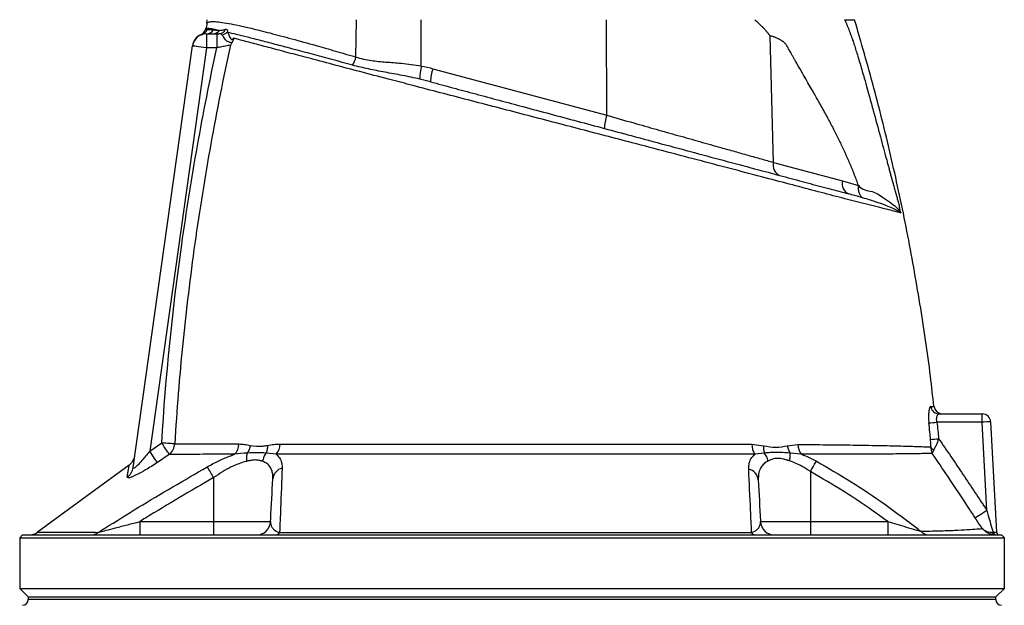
# Model space of a CAD drawing. Header units: millimetres. Extents: x 3097 to 6857, y 401 to 9519.
# Tile 4 of 5: x 4102 to 5852, y 7174 to 8214. Entities that reach past the tile are written whole.
import ezdxf

# ---------------------------------------------------------------- set-up
doc = ezdxf.new("R2010")
doc.units = ezdxf.units.MM
doc.header["$LTSCALE"] = 5

msp = doc.modelspace()

# ---------------------------------------------------------------- linework, layer by layer
at = {"color": 7, "linetype": 'Continuous', "lineweight": 25}
for p, q in [((4434.8, 8207.2), (4435.1, 8213.6)), ((4699.7, 8147.3), (4700.9, 8213.6)), ((4815.9, 8131.2), (4815.7, 8213.6)), ((5145.5, 8043.8), (5145, 8213.6)), ((4432.7, 8198.3), (4432.4, 8197.6)), ((4423.9, 8186.8), (4423.9, 8186.8)), ((4433.8, 8188.6), (4452.3, 8188.6)), ((4433.8, 8188.6), (4433.8, 8163.6)), ((4452.3, 8188.6), (4452.3, 8163.6)), ((4452.3, 8188.6), (4455.8, 8188.6)), ((5441.6, 7960.3), (5436, 8184.5)), ((4303.8, 7418.4), (4409, 8167.1)), ((4433.8, 8163.6), (4333.2, 7447.6)), ((4452.3, 8163.6), (4433.8, 8163.6)), ((4836.5, 8126.6), (5145.5, 8043.8)), ((5441.6, 7960.3), (5564.2, 7927.5)), ((5564.2, 7927.5), (5592.7, 7919.2)), ((5736, 7513.6), (5812.8, 7513.6)), ((5812.8, 7498.9), (5812.8, 7513.6)), ((5812.8, 7498.9), (5732.4, 7498.9)), ((5821, 7342.2), (5812.8, 7498.9)), ((5827.8, 7499.4), (5838.1, 7303.3)), ((4333.2, 7447.6), (4354.5, 7461.9)), ((5403.3, 7459.7), (5424.3, 7457)), ((5466.2, 7456.9), (5485.1, 7459.3)), ((4368, 7441.6), (4346.8, 7427.3)), ((4558.1, 7442), (4539.9, 7444)), ((5425.5, 7444), (5409, 7442.1)), ((5491.2, 7442), (5471.4, 7444.1)), ((4296.7, 7422.5), (4296.7, 7422.5)), ((5507.4, 7411.1), (5507.4, 7322.3)), ((4446.7, 7400.4), (4446.7, 7322.3)), ((4315.3, 7322.3), (4315.3, 7298.6)), ((4315.3, 7322.3), (4446.7, 7322.3)), ((4446.7, 7322.3), (4548, 7322.3)), ((4446.7, 7322.3), (4446.7, 7298.6)), ((5418.6, 7322.3), (5507.4, 7322.3)), ((5507.4, 7322.3), (5507.4, 7298.6)), ((5507.4, 7322.3), (5644.8, 7322.3)), ((5644.8, 7322.3), (5644.8, 7298.6)), ((4107.1, 7298.6), (4102.1, 7293.6)), ((4107.1, 7298.6), (4977.1, 7298.6)), ((4977.1, 7298.6), (5847.1, 7298.6)), ((5832, 7303.4), (5833.2, 7303.4)), ((5852.1, 7293.6), (5847.1, 7298.6)), ((4102.1, 7293.6), (4102.1, 7203.6)), ((4102.1, 7293.6), (4977.1, 7293.6)), ((4977.1, 7293.6), (5852.1, 7293.6)), ((5852.1, 7203.6), (5852.1, 7293.6)), ((4102.1, 7203.6), (4117.1, 7188.6)), ((4102.1, 7203.6), (4977.1, 7203.6)), ((4977.1, 7203.6), (5852.1, 7203.6)), ((5837.1, 7188.6), (5852.1, 7203.6)), ((4117.1, 7188.6), (4117.1, 7183.7)), ((4117.1, 7188.6), (4977.1, 7188.6)), ((4977.1, 7188.6), (5837.1, 7188.6)), ((5837.1, 7183.7), (5837.1, 7188.6))]:
    msp.add_line(p, q, dxfattribs=at)
at = {"color": 8, "linetype": 'Continuous', "lineweight": 25}
msp.add_line((5837.1, 7183.7), (4117.1, 7183.7), dxfattribs=at)
at = {"color": 7, "linetype": 'Continuous', "lineweight": 25, "flags": 128}
for points in [[(4433.8, 8163.6), (4429, 8164.3), (4424.3, 8164.9), (4420, 8165.5), (4416.3, 8166.1), (4413.2, 8166.5), (4410.9, 8166.8), (4409.5, 8167), (4409, 8167.1)], [(4377.6, 7460.5), (4376, 7460.6), (4373.9, 7460.7), (4371.3, 7460.9), (4368.4, 7461), (4365.2, 7461.2), (4361.8, 7461.5), (4358.2, 7461.7), (4354.5, 7461.9)], [(4368, 7441.6), (4367.3, 7442.7), (4366.3, 7444.3), (4364.9, 7446.4), (4363.2, 7448.9), (4361.2, 7451.8), (4359.1, 7455), (4356.8, 7458.4), (4354.5, 7461.9)], [(4346.8, 7427.3), (4346.1, 7428.4), (4345, 7429.9), (4343.6, 7432), (4341.9, 7434.6), (4340, 7437.5), (4337.8, 7440.7), (4335.5, 7444.1), (4333.2, 7447.6)], [(4296.6, 7422.7), (4228.2, 7372.6), (4133.9, 7303.6)], [(5507.4, 7411.1), (5509, 7414), (5510.6, 7416.8), (5512.1, 7419.4), (5513.5, 7421.9), (5514.8, 7424.2), (5516, 7426.2), (5517.1, 7428), (5518, 7429.4)], [(5821, 7342.2), (5817.3, 7339.7), (5813.7, 7337.4), (5810.3, 7335.2), (5807.3, 7333.3), (5804.7, 7331.6), (5802.6, 7330.3), (5801.2, 7329.4), (5800.3, 7329)], [(5834.6, 7298.7), (5834.1, 7298.8), (5833.6, 7299.1), (5833.1, 7299.5), (5832.7, 7300.1), (5832.4, 7300.8), (5832.2, 7301.6), (5832, 7302.5), (5832, 7303.4)]]:
    msp.add_lwpolyline(points, dxfattribs=at)
at = {"color": 7, "linetype": 'Continuous', "lineweight": 25}
for centre, radius, start, end in [((4417.6, 8200.4), 15, 294.8555, 342.0901), ((4421.8, 8201.5), 14.8, 287.6063, 338.2447), ((4446.1, 8191.2), 15, 155.1474, 162.0473), ((4433.7, 8203), 14.5, 270.3282, 329.6145), ((4445.7, 8202.5), 13.9, 270.4916, 324.693), ((4455.5, 8202.4), 13.8, 270.9991, 335.122), ((4459.8, 8202.8), 16, 276.746, 314.2145), ((4433.8, 8163.6), 25, 90, 172), ((4433.8, 8163.6), 25, 107.9451, 171.9858), ((4433.8, 8163.9), 25, 113.3041, 172.0034), ((4656.3, 8156.5), 44.3, 327.7179, 347.9634), ((4924.2, 8107.3), 110.9, 167.5389, 179.6246), ((4910.6, 8100.9), 78.5, 160.8776, 178.2222), ((5219.6, 8018.1), 78.5, 160.8779, 178.2219), ((5461.2, 7955.4), 20.2, 165.9282, 245.2321), ((5583.8, 7922.5), 20.2, 165.9275, 245.2334), ((5736.1, 7528.4), 14.8, 185.9136, 269.5744), ((5742.3, 7528.6), 15, 186.5362, 269.253), ((5812.8, 7498.6), 15, 3, 90), ((5692.7, 7857.2), 360.6, 274.0241, 276.3196), ((5827.8, 7283.9), 215.5, 90.008, 93.9938), ((4352.1, 7461.6), 25.5, 308.6583, 357.5884), ((4464.2, 7461.2), 27.6, 315.6789, 358.0216), ((4534.9, 7460.9), 29.9, 320.8283, 358.5095), ((5435.4, 7460.4), 32.2, 181.2362, 214.7559), ((5515.1, 7460.2), 30.1, 181.8096, 217.2809), ((5698, 7828.6), 361.1, 273.6395, 275.9314), ((4282, 7442.9), 25, 305.8355, 351.6155), ((5731.7, 7460.2), 11.7, 207.5199, 243.7477), ((4279.9, 7421.8), 24.2, 303.4162, 351.8583), ((4056.5, 7182.1), 447.1, 29.2159, 32.0638), ((4573.8, 7395.9), 22, 103.9445, 174.6126), ((5393.1, 7394.2), 21.8, 5.7628, 77.5662), ((4523, 7323.6), 25, 270, 357), ((5443.6, 7323.6), 25, 183, 270), ((4118.9, 7323.6), 25, 270, 306.8704), ((4228.9, 7318.6), 20, 270.437, 309.9206), ((4556.3, 7307.5), 8.94, 275.07, 329.7421), ((5410.8, 7307.8), 9.27, 211.0152, 265.2349), ((5718.4, 7318.5), 19.9, 222.0976, 269.1873), ((5837.5, 7302.8), 4.34, 173.089, 257.3261), ((5843.1, 7303.6), 5, 183, 270), ((4107.1, 7183.7), 10, 271, 0), ((5847.1, 7183.7), 10, 180, 269)]:
    msp.add_arc(centre, radius, start, end, dxfattribs=at)
msp.add_ellipse((5823, 7303.6), major_axis=(15, -0.3), ratio=0.005781, start_param=5.451423, end_param=6.283589, dxfattribs=at)
for points, knots in [([(4434.8, 8207.2), (4435.9, 8208.2), (4437.9, 8210.2), (4446.3, 8210.6), (4458, 8209.6), (4473, 8207.1), (4491.4, 8203.5), (4515.3, 8198), (4546.3, 8190.3), (4585, 8180), (4624.4, 8169), (4662.9, 8158), (4687.4, 8150.9), (4699.7, 8147.3)], [0, 0, 0, 0, 0.090278, 0.180564, 0.262436, 0.344603, 0.426779, 0.508664, 0.618226, 0.728124, 0.837711, 0.918854, 1, 1, 1, 1]), ([(5436, 8184.5), (5435.5, 8185.2), (5434.5, 8186.5), (5433, 8188.5), (5431.4, 8190.5), (5429.8, 8192.4), (5428.2, 8194.3), (5426.5, 8196.2), (5424.7, 8198.1), (5423, 8199.9), (5420.8, 8202), (5417.8, 8204.8), (5413.6, 8208.8), (5410.3, 8211.9), (5408.4, 8213.6)], [0, 0, 0, 0, 0.061077, 0.12251, 0.184317, 0.246519, 0.309134, 0.372181, 0.435678, 0.499644, 0.56001, 0.663535, 0.810207, 1, 1, 1, 1]), ([(5568.3, 8213.6), (5568.6, 8213), (5569.1, 8211.7), (5570, 8209.8), (5570.9, 8207.8), (5571.7, 8205.8), (5572.6, 8203.7), (5573.5, 8201.6), (5574.4, 8199.4), (5575.3, 8197.1), (5576.1, 8194.8), (5577, 8192.5), (5577.9, 8190.1), (5578.8, 8187.6), (5579.7, 8185.1), (5580.7, 8182.6), (5581.6, 8180), (5583.1, 8175.4), (5585.5, 8168.4), (5588.5, 8158.9), (5591.8, 8148.3), (5594.9, 8138.2), (5598.2, 8126.9), (5602.2, 8113), (5607, 8096.2), (5611.7, 8079.3), (5615.6, 8065.1), (5622.3, 8040.7), (5631.2, 8007.8), (5639.6, 7976.5), (5644.6, 7958.3), (5646.6, 7950.9), (5648.6, 7943.6), (5650.5, 7936.5), (5652.4, 7929.6), (5653.9, 7924.3), (5655.1, 7920.1), (5656, 7916.9), (5657.1, 7912.7), (5658.5, 7907.8), (5660.1, 7902), (5661.9, 7895.4), (5663.9, 7887.9), (5665.3, 7882.6), (5666, 7879.9)], [0, 0, 0, 0, 0.006505, 0.013097, 0.01978, 0.026557, 0.033431, 0.040405, 0.047482, 0.054664, 0.061955, 0.069357, 0.076872, 0.084502, 0.092251, 0.100119, 0.108109, 0.116224, 0.142061, 0.170607, 0.201889, 0.23593, 0.260358, 0.301454, 0.35921, 0.407807, 0.449606, 0.484611, 0.621537, 0.738683, 0.761365, 0.783575, 0.805315, 0.826589, 0.847401, 0.867756, 0.87521, 0.885269, 0.89793, 0.913186, 0.931031, 0.951456, 0.974449, 1, 1, 1, 1]), ([(5568.3, 8213.6), (5571.1, 8213.6), (5578, 8213.6), (5583.9, 8213.6), (5586.7, 8213.6), (5585.9, 8213.6), (5585.9, 8213.6)], [0, 0, 0, 0, 0.261476, 0.62623, 0.988256, 1, 1, 1, 1]), ([(5726.9, 7526.8), (5724.9, 7544.6), (5718.4, 7605.6), (5702.6, 7709.4), (5679.8, 7838), (5652.4, 7965.7), (5621.5, 8091.1), (5597.6, 8173.2), (5585.9, 8213.6)], [0, 0, 0, 0, 0.076361, 0.262361, 0.448337, 0.634339, 0.820416, 1, 1, 1, 1]), ([(4434.8, 8207.2), (4434.7, 8205.6), (4434.4, 8202.3), (4433.3, 8199.1), (4432.6, 8197.6), (4432.5, 8197.5)], [0, 0, 0, 0, 0.481131, 0.982618, 1, 1, 1, 1]), ([(4457, 8194.4), (4452, 8195.5), (4442.5, 8197.4), (4434.6, 8198.4), (4433.2, 8197.8), (4432.5, 8197.5)], [0, 0, 0, 0, 0.362554, 0.679851, 1, 1, 1, 1]), ([(4435.5, 8196), (4435.6, 8196.1), (4436.8, 8196.1), (4439.8, 8196.3), (4444.1, 8195.9), (4446.2, 8195.7)], [0, 0, 0, 0, 0.022047, 0.510234, 1, 1, 1, 1]), ([(4446.2, 8195.7), (4446.9, 8195.7), (4450, 8195.3), (4453.9, 8194.8), (4457, 8194.4)], [0, 0, 0, 0, 0.2181, 1, 1, 1, 1]), ([(4457, 8194.4), (4458.6, 8194.7), (4462.1, 8195.3), (4465.9, 8196.1), (4468, 8196.6)], [0, 0, 0, 0, 0.442035, 1, 1, 1, 1]), ([(4468, 8196.6), (4468.8, 8196.6), (4470.3, 8196.6), (4471.4, 8194.4), (4471.1, 8192.3), (4470.9, 8191.3)], [0, 0, 0, 0, 0.350858, 0.71035, 1, 1, 1, 1]), ([(4470.9, 8191.3), (4471.5, 8190.7), (4473, 8188.9), (4474.4, 8184.4), (4476.6, 8180.3), (4478, 8178.9), (4478.8, 8178.5), (4479.5, 8178.5), (4480.4, 8178.9), (4481.2, 8179.9), (4481.9, 8180.7), (4482.1, 8180.9)], [0, 0, 0, 0, 0.186729, 0.521087, 0.694933, 0.756773, 0.801446, 0.84621, 0.891297, 0.96191, 1, 1, 1, 1]), ([(4693.8, 8132.8), (4681.5, 8136.2), (4656.6, 8143), (4621.9, 8152.4), (4589.3, 8161.1), (4559, 8169.1), (4531.3, 8176.3), (4507.3, 8182.5), (4487, 8187.5), (4476.3, 8190), (4470.9, 8191.3)], [0, 0, 0, 0, 0.126402, 0.253585, 0.380306, 0.507024, 0.637271, 0.767516, 0.883416, 1, 1, 1, 1]), ([(4461.6, 8186.9), (4460.5, 8187.5), (4458.8, 8188.5), (4456.6, 8188.6), (4455.8, 8188.6)], [0, 0, 0, 0, 0.623883, 1, 1, 1, 1]), ([(4479.5, 8173.1), (4479.4, 8173), (4478.8, 8172.8), (4477.7, 8172.8), (4475.7, 8173.1), (4472.4, 8174.3), (4466.8, 8178), (4464.1, 8184), (4462.2, 8186.2), (4461.6, 8186.9)], [0, 0, 0, 0, 0.032403, 0.128506, 0.218862, 0.330029, 0.564226, 0.861688, 1, 1, 1, 1]), ([(4479.5, 8173.1), (4478.5, 8171.6), (4477.6, 8170), (4476.6, 8168.4), (4476.6, 8168.4)], [0, 0, 0, 0, 0.989597, 1, 1, 1, 1]), ([(4482.1, 8180.9), (4482.1, 8180.9), (4481.9, 8179.8), (4481.5, 8177.8), (4480.6, 8175), (4479.9, 8173.7), (4479.5, 8173.1)], [0, 0, 0, 0, 0.00813, 0.403328, 0.701007, 1, 1, 1, 1]), ([(5668.4, 7870.6), (5666.5, 7871), (5662.8, 7871.9), (5653.1, 7874.4), (5639.7, 7877.7), (5622.1, 7882.1), (5597.3, 7888.3), (5564, 7896.9), (5521.6, 7908), (5475.8, 7920.1), (5426, 7933.2), (5372.2, 7947.3), (5314.1, 7962.6), (5253.6, 7978.5), (5196.2, 7993.5), (5142.7, 8007.5), (5093.4, 8020.4), (5043.4, 8033.4), (4993, 8046.6), (4942.7, 8059.7), (4892.6, 8072.8), (4843.3, 8085.6), (4798.1, 8097.4), (4752.3, 8109.4), (4706.2, 8121.5), (4658.2, 8134.2), (4615.7, 8145.4), (4578.9, 8155.1), (4547.2, 8163.5), (4518.8, 8171.1), (4497.4, 8176.8), (4486.2, 8179.8), (4482.1, 8180.9)], [0, 0, 0, 0, 0.019713, 0.039426, 0.06504, 0.088903, 0.112771, 0.153073, 0.19351, 0.23401, 0.274399, 0.318586, 0.362901, 0.407199, 0.451363, 0.4844, 0.517552, 0.550695, 0.583721, 0.616826, 0.650054, 0.683285, 0.716393, 0.743279, 0.780619, 0.81805, 0.855382, 0.886879, 0.918501, 0.950118, 0.981608, 1, 1, 1, 1]), ([(5592.7, 7919.2), (5592.2, 7920.7), (5591.1, 7923.8), (5589.4, 7928.5), (5587.6, 7933.1), (5585.8, 7937.8), (5584, 7942.6), (5582.1, 7947.3), (5580.1, 7952.1), (5578.1, 7956.8), (5576.1, 7961.7), (5574, 7966.5), (5571.8, 7971.4), (5569.6, 7976.3), (5567.4, 7981.2), (5563, 7990.6), (5556.1, 8004.9), (5546.3, 8024.2), (5535.4, 8044.6), (5526.4, 8060.9), (5519.3, 8073.4), (5514.2, 8082.4), (5508.1, 8093.1), (5501, 8105.4), (5492.8, 8119.4), (5486.4, 8130.5), (5481.9, 8138.2), (5479.7, 8142.2), (5477.2, 8146.7), (5474.7, 8151.1), (5472.5, 8155.3), (5470.5, 8158.7), (5468.8, 8161.8), (5467.2, 8164.4), (5465.9, 8166.7), (5464.8, 8168.5), (5463.8, 8169.9), (5463, 8170.9), (5462.1, 8171.9), (5461.1, 8172.8), (5460, 8173.8), (5458.7, 8174.7), (5457.3, 8175.7), (5455.7, 8176.7), (5454, 8177.7), (5452.1, 8178.8), (5450, 8179.9), (5447.8, 8181), (5445.3, 8182), (5443, 8182.9), (5440.6, 8183.6), (5438.3, 8184.2), (5436.8, 8184.4), (5436, 8184.5)], [0, 0, 0, 0, 0.014704, 0.029556, 0.044557, 0.05971, 0.075015, 0.090474, 0.106088, 0.121858, 0.137786, 0.153872, 0.170118, 0.186525, 0.203094, 0.219826, 0.282441, 0.349841, 0.422063, 0.499138, 0.525545, 0.558172, 0.597019, 0.642087, 0.693376, 0.750886, 0.763599, 0.778025, 0.794165, 0.81202, 0.825981, 0.838522, 0.849644, 0.859348, 0.867636, 0.874512, 0.879981, 0.883799, 0.888088, 0.892873, 0.89817, 0.903991, 0.910347, 0.917245, 0.92469, 0.932686, 0.941238, 0.951698, 0.961868, 0.971763, 0.981404, 0.990809, 1, 1, 1, 1]), ([(4354.5, 7461.9), (4361.7, 7579.9), (4373.7, 7697.5), (4394.2, 7843.8), (4398.6, 7873), (4407.9, 7931.4), (4412.8, 7960.6), (4428.4, 8047.8), (4439.9, 8105.8), (4452.3, 8163.6)], [0, 0, 0, 0, 0.5, 0.5, 0.625, 0.625, 0.75, 0.75, 1, 1, 1, 1]), ([(4476.6, 8168.4), (4463.9, 8110.2), (4452.2, 8051.7), (4436.4, 7963.7), (4431.4, 7934.3), (4422, 7875.4), (4417.5, 7845.9), (4405.1, 7757.3), (4397.9, 7698.2), (4386, 7579.5), (4381.2, 7520), (4377.6, 7460.5)], [0, 0, 0, 0, 0.25, 0.25, 0.375, 0.375, 0.5, 0.5, 0.75, 0.75, 1, 1, 1, 1]), ([(4476.6, 8168.4), (4475.2, 8168.1), (4472.8, 8167.7), (4466.8, 8166.5), (4460, 8165.1), (4454.6, 8164.1), (4452.3, 8163.6)], [0, 0, 0, 0, 0.259392, 0.456807, 0.764128, 1, 1, 1, 1]), ([(4699.7, 8147.3), (4704.1, 8146), (4712.8, 8143.5), (4730.5, 8140.4), (4752.9, 8138.4), (4776.9, 8136.7), (4798.1, 8134.5), (4810, 8132.3), (4815.9, 8131.2)], [0, 0, 0, 0, 0.1282429, 0.2579861, 0.4796052, 0.7062373, 0.8522949, 1, 1, 1, 1]), ([(4813.3, 8108), (4802.8, 8110.5), (4792.3, 8112.6), (4776.7, 8115.6), (4771.6, 8116.6), (4761.4, 8118.5), (4756.3, 8119.4), (4741.2, 8122.2), (4731.4, 8124.1), (4712.2, 8128.1), (4702.8, 8130.4), (4693.8, 8132.8)], [0, 0, 0, 0, 0.25, 0.25, 0.375, 0.375, 0.5, 0.5, 0.75, 0.75, 1, 1, 1, 1]), ([(4832.2, 8103.3), (4845.4, 8099.7), (4871.9, 8092.7), (4912.8, 8081.7), (4954.4, 8070.5), (4998.6, 8058.7), (5044.9, 8046.3), (5093.4, 8033.3), (5141.6, 8020.4), (5194.3, 8006.3), (5250.2, 7991.3), (5309.4, 7975.4), (5366.9, 7960), (5418.3, 7946.3), (5463.3, 7934.2), (5502.8, 7923.6), (5540.5, 7913.5), (5563.7, 7907.3), (5575.3, 7904.2)], [0, 0, 0, 0, 0.049163, 0.098327, 0.148545, 0.198762, 0.256365, 0.313971, 0.373236, 0.432505, 0.510301, 0.588127, 0.667778, 0.747427, 0.810117, 0.872806, 0.936405, 1, 1, 1, 1]), ([(5145.5, 8043.8), (5161.5, 8039.3), (5191, 8030.9), (5233.2, 8019), (5272.6, 8007.9), (5311.1, 7997.1), (5344.7, 7987.6), (5373.1, 7979.6), (5396.9, 7972.9), (5419.9, 7966.4), (5434.3, 7962.3), (5441.6, 7960.3)], [0, 0, 0, 0, 0.146285, 0.269867, 0.393449, 0.520648, 0.647844, 0.735225, 0.822605, 0.911303, 1, 1, 1, 1]), ([(5592.7, 7919.2), (5592.4, 7916.8), (5592.3, 7914.4), (5592.7, 7909.8), (5593.2, 7907.7), (5594.6, 7903.8), (5595.5, 7902), (5597.8, 7899.2), (5599.1, 7898), (5600.6, 7897.2)], [0, 0, 0, 0, 0.25, 0.25, 0.5, 0.5, 0.75, 0.75, 1, 1, 1, 1]), ([(5592.7, 7919.2), (5592.7, 7919.2), (5599.3, 7910.5), (5618.5, 7911), (5636.7, 7897.4), (5651.7, 7888.1), (5661.5, 7879.3), (5666.3, 7873.7), (5668.1, 7871.1), (5668.2, 7870.8), (5668.3, 7870.7), (5668.4, 7870.6), (5668.4, 7870.6), (5668.4, 7870.6), (5668.4, 7870.6), (5668.4, 7870.6), (5668.4, 7870.6)], [0, 0, 0, 0, 0.000003, 0.231558, 0.462979, 0.64891, 0.834817, 0.98182, 0.991292, 0.996028, 0.998399, 0.99959, 0.999895, 0.999962, 0.999996, 1, 1, 1, 1]), ([(5600.6, 7897.2), (5599.1, 7897.6), (5590.9, 7900), (5582.3, 7902.3), (5575.3, 7904.2)], [0, 0, 0, 0, 0.186592, 1, 1, 1, 1]), ([(5668.4, 7870.6), (5668.4, 7870.6), (5668.4, 7870.6), (5668.4, 7870.6), (5668.4, 7870.6), (5668.3, 7870.6), (5668.3, 7870.7), (5668.1, 7870.8), (5666.5, 7872), (5662.4, 7874.5), (5653.8, 7878.8), (5640.7, 7884.1), (5623.4, 7890.3), (5608.2, 7894.9), (5600.6, 7897.2)], [0, 0, 0, 0, 0.000012, 0.000059, 0.00033, 0.001479, 0.0038, 0.008452, 0.017764, 0.162652, 0.347689, 0.532748, 0.766328, 1, 1, 1, 1]), ([(5721.4, 7526.9), (5720.9, 7526.7), (5719.9, 7526.3), (5718.5, 7522.5), (5717.5, 7515.9), (5717.2, 7507.2), (5717.7, 7500.8), (5718, 7497.6)], [0, 0, 0, 0, 0.157293, 0.368237, 0.576823, 0.78759, 1, 1, 1, 1]), ([(5732.4, 7498.9), (5732.2, 7499.8), (5732, 7500.8), (5731.8, 7502.7), (5731.8, 7503.7), (5731.8, 7505.5), (5731.9, 7506.4), (5732.1, 7508), (5732.3, 7508.8), (5732.9, 7510.8), (5733.4, 7511.8), (5734.3, 7512.9), (5734.6, 7513.2), (5735.3, 7513.5), (5735.7, 7513.6), (5736, 7513.6)], [0, 0, 0, 0, 0.125, 0.125, 0.25, 0.25, 0.375, 0.375, 0.5, 0.5, 0.75, 0.75, 0.875, 0.875, 1, 1, 1, 1]), ([(5720.9, 7468.3), (5720.5, 7472.5), (5719.6, 7482.3), (5718.6, 7492), (5718, 7497.6)], [0, 0, 0, 0, 0.434865, 1, 1, 1, 1]), ([(4377.6, 7460.5), (4383.6, 7460.5), (4395.7, 7460.4), (4417.6, 7460.4), (4442.5, 7460.3), (4467.4, 7460.3), (4484.7, 7460.2), (4491.8, 7460.2)], [0, 0, 0, 0, 0.210018, 0.420042, 0.634609, 0.849179, 1, 1, 1, 1]), ([(4491.8, 7460.2), (4495.1, 7460), (4501.7, 7459.7), (4508.4, 7458.3), (4511.7, 7457.7)], [0, 0, 0, 0, 0.498464, 1, 1, 1, 1]), ([(4511.7, 7457.7), (4511.4, 7455.2), (4510.7, 7452.7), (4508.9, 7448.1), (4507.8, 7445.9), (4506.4, 7444)], [0, 0, 0, 0, 0.5, 0.5, 1, 1, 1, 1]), ([(4511.7, 7457.7), (4519.1, 7456.8), (4529, 7455.6), (4539.6, 7457.2), (4542.4, 7457.6)], [0, 0, 0, 0, 0.735158, 1, 1, 1, 1]), ([(4542.4, 7457.6), (4542.5, 7455.1), (4542.3, 7452.7), (4541.5, 7448.1), (4540.8, 7445.9), (4539.9, 7444)], [0, 0, 0, 0, 0.5, 0.5, 1, 1, 1, 1]), ([(4542.4, 7457.6), (4546.1, 7458.3), (4553.4, 7459.6), (4561, 7459.9), (4564.8, 7460.1)], [0, 0, 0, 0, 0.49913, 1, 1, 1, 1]), ([(4564.8, 7460.1), (4579.3, 7460.1), (4608.5, 7460), (4655.8, 7460), (4705.1, 7460), (4756.4, 7459.9), (4809.4, 7459.9), (4863.6, 7459.9), (4918.6, 7459.9), (4973.7, 7459.9), (5028.5, 7459.9), (5082.6, 7459.9), (5136, 7459.9), (5190.2, 7459.9), (5244.8, 7459.9), (5299.6, 7459.9), (5352.6, 7459.9), (5386.4, 7459.8), (5403.3, 7459.7)], [0, 0, 0, 0, 0.061194, 0.122607, 0.18402, 0.245214, 0.306409, 0.36783, 0.429242, 0.490425, 0.550512, 0.610816, 0.67113, 0.73123, 0.798305, 0.865545, 0.932845, 1, 1, 1, 1]), ([(5424.3, 7457), (5424.1, 7454.7), (5424.1, 7452.3), (5424.5, 7447.9), (5424.9, 7445.9), (5425.5, 7444)], [0, 0, 0, 0, 0.5, 0.5, 1, 1, 1, 1]), ([(5424.3, 7457), (5431.7, 7455.7), (5439.1, 7454.4), (5453.2, 7454.4), (5459.7, 7455.7), (5466.2, 7456.9)], [0, 0, 0, 0, 0.51749, 0.519395, 1, 1, 1, 1]), ([(5466.2, 7456.9), (5466.7, 7454.5), (5467.4, 7452.3), (5469.1, 7447.9), (5470.2, 7445.9), (5471.4, 7444.1)], [0, 0, 0, 0, 0.5, 0.5, 1, 1, 1, 1]), ([(5485.1, 7459.3), (5502.2, 7459.1), (5536.5, 7458.9), (5584.1, 7458.3), (5628.5, 7457.5), (5661.9, 7456.8), (5685.2, 7456.1), (5699.5, 7455.6), (5711.9, 7455.2), (5718.2, 7454.9), (5721.3, 7454.8)], [0, 0, 0, 0, 0.1710134, 0.3420285, 0.5164556, 0.6908856, 0.7672979, 0.843692, 0.921851, 1, 1, 1, 1]), ([(5721.3, 7454.8), (5721.3, 7454.8), (5721.5, 7455.9), (5721.6, 7460.2), (5721.2, 7464.9), (5720.9, 7468.3)], [0, 0, 0, 0, 0.0016143, 0.2832018, 1, 1, 1, 1]), ([(5735.3, 7469.5), (5733.8, 7465.5), (5731.9, 7460.4), (5728.9, 7453.9), (5727.5, 7451.4), (5726.5, 7449.7)], [0, 0, 0, 0, 0.533991, 0.678446, 1, 1, 1, 1]), ([(5735.3, 7469.5), (5749.9, 7448.5), (5764.3, 7427.3), (5792.8, 7384.9), (5807, 7363.6), (5821, 7342.2)], [0, 0, 0, 0, 0.5, 0.5, 1, 1, 1, 1]), ([(4333.2, 7447.6), (4329.3, 7442.6), (4322.8, 7434.2), (4314, 7424.4), (4308.5, 7419.2), (4305.7, 7417.2), (4304.3, 7416.8), (4303.7, 7417.2), (4303.8, 7418.1), (4303.8, 7418.4)], [0, 0, 0, 0, 0.3381138, 0.5709972, 0.7336132, 0.8165736, 0.8770845, 0.9548764, 1, 1, 1, 1]), ([(4484, 7441.9), (4476.7, 7441.9), (4459.4, 7441.8), (4434.5, 7441.8), (4409.3, 7441.7), (4386.8, 7441.7), (4374.3, 7441.6), (4368, 7441.6)], [0, 0, 0, 0, 0.150785, 0.36084, 0.570892, 0.785449, 1, 1, 1, 1]), ([(4435.4, 7419.5), (4441.8, 7423), (4454.7, 7430), (4471.2, 7437.2), (4480.9, 7440.8), (4484, 7441.9)], [0, 0, 0, 0, 0.399791, 0.809415, 1, 1, 1, 1]), ([(4506.4, 7444), (4505.8, 7442), (4505.3, 7439.7), (4504.9, 7434.7), (4505, 7432.1), (4505.3, 7429.4)], [0, 0, 0, 0, 0.5, 0.5, 1, 1, 1, 1]), ([(4539.9, 7444), (4534.7, 7444.2), (4524.2, 7444.7), (4512.4, 7444.2), (4506.4, 7444)], [0, 0, 0, 0, 0.497982, 1, 1, 1, 1]), ([(4539.9, 7444), (4538.3, 7442), (4536.9, 7439.7), (4534.8, 7434.7), (4534.1, 7432.1), (4533.8, 7429.4)], [0, 0, 0, 0, 0.5, 0.5, 1, 1, 1, 1]), ([(5409, 7442.1), (5392, 7442.1), (5357.9, 7442.1), (5304.3, 7442.1), (5248.9, 7442.1), (5193.6, 7442.2), (5138.6, 7442.2), (5084.4, 7442.2), (5029.3, 7442.2), (4973.6, 7442.2), (4917.6, 7442.2), (4861.7, 7442.2), (4806.6, 7442.2), (4752.8, 7442.2), (4700.7, 7442.1), (4650.5, 7442.1), (4602.5, 7442.1), (4572.9, 7442), (4558.1, 7442)], [0, 0, 0, 0, 0.066909, 0.133967, 0.200969, 0.267803, 0.327991, 0.388395, 0.44879, 0.508967, 0.570239, 0.63174, 0.69325, 0.754533, 0.81579, 0.877267, 0.938743, 1, 1, 1, 1]), ([(4558.1, 7442), (4560.8, 7439.1), (4565.5, 7434.3), (4568.3, 7425.6), (4568.4, 7420), (4568.5, 7417.2)], [0, 0, 0, 0, 0.425645, 0.71074, 1, 1, 1, 1]), ([(5397.8, 7415.4), (5397.9, 7419.1), (5398.2, 7426.5), (5402.2, 7435.5), (5407, 7440.1), (5409, 7442.1)], [0, 0, 0, 0, 0.359938, 0.729455, 1, 1, 1, 1]), ([(5471.4, 7444.1), (5465.2, 7444.5), (5452.9, 7445.3), (5437.7, 7444.9), (5429, 7444.3), (5425.5, 7444)], [0, 0, 0, 0, 0.3738774, 0.7521107, 1, 1, 1, 1]), ([(5432, 7429.7), (5431.6, 7432.3), (5430.8, 7434.9), (5428.6, 7439.7), (5427.1, 7442), (5425.5, 7444)], [0, 0, 0, 0, 0.5, 0.5, 1, 1, 1, 1]), ([(5470.5, 7430), (5471, 7432.6), (5471.3, 7435.1), (5471.6, 7439.8), (5471.6, 7442.1), (5471.4, 7444.1)], [0, 0, 0, 0, 0.5, 0.5, 1, 1, 1, 1]), ([(5724.1, 7443.4), (5721.1, 7443.3), (5715.1, 7443.2), (5703.3, 7442.9), (5689.6, 7442.7), (5667.1, 7442.4), (5634.9, 7442.2), (5591.3, 7442.1), (5543.7, 7442), (5508.7, 7442), (5491.2, 7442)], [0, 0, 0, 0, 0.075059, 0.150126, 0.226818, 0.303528, 0.475804, 0.648079, 0.82404, 1, 1, 1, 1]), ([(5491.2, 7442), (5493.8, 7441), (5502.9, 7437.3), (5511.7, 7432.7), (5518, 7429.4)], [0, 0, 0, 0, 0.285476, 1, 1, 1, 1]), ([(5721.3, 7454.8), (5721.5, 7453.1), (5721.7, 7449.6), (5722.9, 7445.9), (5723.9, 7443.8), (5724.1, 7443.4), (5724.1, 7443.4)], [0, 0, 0, 0, 0.41296, 0.865601, 0.994406, 1, 1, 1, 1]), ([(5726.5, 7449.7), (5725.9, 7448.7), (5724.7, 7446.5), (5724.2, 7444.5), (5724.2, 7443.6), (5724.1, 7443.4), (5724.1, 7443.4)], [0, 0, 0, 0, 0.438666, 0.865639, 0.99442, 1, 1, 1, 1]), ([(5800.3, 7329), (5797, 7334.1), (5780.8, 7358.7), (5755.5, 7397), (5733.3, 7429.8), (5724.1, 7443.4)], [0, 0, 0, 0, 0.13318, 0.643831, 1, 1, 1, 1]), ([(4346.8, 7427.3), (4343.3, 7425), (4336.3, 7420.3), (4323.9, 7412.8), (4311.4, 7405.9), (4303.5, 7402.4), (4298, 7400.4), (4294.1, 7399.6), (4293, 7400.7), (4293.2, 7401.6), (4293.2, 7401.6)], [0, 0, 0, 0, 0.144788, 0.289422, 0.505799, 0.67724, 0.690524, 0.849379, 0.996362, 1, 1, 1, 1]), ([(4505.3, 7429.4), (4504.9, 7429.3), (4500.4, 7428.3), (4491.4, 7425.4), (4477.3, 7419.1), (4462.2, 7410.8), (4451.9, 7403.9), (4446.7, 7400.4)], [0, 0, 0, 0, 0.020282, 0.236447, 0.459816, 0.7263, 1, 1, 1, 1]), ([(4533.8, 7429.4), (4533.3, 7429.5), (4532.5, 7429.8), (4531.2, 7430.2), (4530, 7430.5), (4528.9, 7430.8), (4527, 7431.2), (4524.4, 7431.6), (4520.9, 7431.8), (4517.2, 7431.6), (4513.9, 7431.2), (4510.9, 7430.7), (4508.2, 7430.1), (4506.3, 7429.7), (4505.3, 7429.4)], [0, 0, 0, 0, 0.056649, 0.109936, 0.159864, 0.206441, 0.249676, 0.377422, 0.499016, 0.621386, 0.749674, 0.82396, 0.907391, 1, 1, 1, 1]), ([(4551.9, 7398), (4551.9, 7400.7), (4552, 7406.3), (4550.2, 7413.7), (4546.8, 7420.2), (4541.6, 7425.8), (4536.4, 7428.2), (4533.8, 7429.4)], [0, 0, 0, 0, 0.198077, 0.398737, 0.592799, 0.790952, 1, 1, 1, 1]), ([(5432, 7429.7), (5431.5, 7429.4), (5428.2, 7427.8), (5423.2, 7423.9), (5418.1, 7416.7), (5414.9, 7407.5), (5414.8, 7400.1), (5414.8, 7396.3)], [0, 0, 0, 0, 0.043044, 0.251478, 0.466493, 0.729706, 1, 1, 1, 1]), ([(5470.5, 7430), (5469.9, 7430.2), (5468.8, 7430.5), (5467.3, 7431), (5466.1, 7431.4), (5464.4, 7431.9), (5462.2, 7432.5), (5458.6, 7433.5), (5454.3, 7434.4), (5449.2, 7434.7), (5444.3, 7434.2), (5440.6, 7433.3), (5437.9, 7432.3), (5436, 7431.5), (5434, 7430.7), (5432.8, 7430.1), (5432, 7429.7)], [0, 0, 0, 0, 0.039729, 0.073756, 0.102077, 0.12469, 0.190808, 0.248842, 0.373224, 0.498565, 0.623177, 0.748673, 0.806859, 0.874268, 0.919078, 1, 1, 1, 1]), ([(5507.4, 7411.1), (5502.5, 7414.4), (5494.3, 7419.8), (5482, 7425.9), (5474.5, 7428.8), (5470.7, 7430), (5470.5, 7430)], [0, 0, 0, 0, 0.412001, 0.695598, 0.986213, 1, 1, 1, 1]), ([(5518, 7429.4), (5538.7, 7417.5), (5580.2, 7393.8), (5639.8, 7353.8), (5680.5, 7323.5), (5701.4, 7306.9), (5703.7, 7305.2)], [0, 0, 0, 0, 0.320705, 0.641324, 0.961688, 1, 1, 1, 1]), ([(4241.7, 7303.2), (4245.5, 7305.6), (4269.3, 7320.6), (4333.2, 7360.4), (4394.5, 7395.8), (4435.4, 7419.5)], [0, 0, 0, 0, 0.059403, 0.372563, 1, 1, 1, 1]), ([(4568.5, 7417.2), (4567.6, 7393.7), (4566.2, 7356.3), (4564.6, 7317.4), (4564, 7303)], [0, 0, 0, 0, 0.6286634, 1, 1, 1, 1]), ([(5402.9, 7303.1), (5402.3, 7316.3), (5400.6, 7353.8), (5398.9, 7391.2), (5397.8, 7415.4)], [0, 0, 0, 0, 0.350959, 1, 1, 1, 1]), ([(5644.8, 7322.3), (5638.7, 7326.8), (5613.6, 7345.1), (5568.4, 7375.8), (5527.7, 7399.3), (5507.4, 7411.1)], [0, 0, 0, 0, 0.139351, 0.569671, 1, 1, 1, 1]), ([(4446.7, 7400.4), (4406.1, 7376.8), (4362.1, 7351.1), (4318.7, 7324.4), (4315.3, 7322.3)], [0, 0, 0, 0, 0.9214204, 1, 1, 1, 1]), ([(4548, 7322.3), (4548, 7323.8), (4549.4, 7349.4), (4550.7, 7374.5), (4551.9, 7398)], [0, 0, 0, 0, 0.058682, 1, 1, 1, 1]), ([(5414.8, 7396.3), (5416, 7372.1), (5417.3, 7347.4), (5418.6, 7322.7), (5418.6, 7322.3)], [0, 0, 0, 0, 0.984739, 1, 1, 1, 1]), ([(5821, 7342.2), (5821.9, 7339), (5825.5, 7326), (5829.2, 7313.2), (5832, 7303.4)], [0, 0, 0, 0, 0.243435, 1, 1, 1, 1]), ([(4241.7, 7303.2), (4242.9, 7303.5), (4247, 7304.6), (4257.5, 7307.3), (4273.7, 7311.5), (4293.7, 7316.7), (4308, 7320.4), (4315.3, 7322.3)], [0, 0, 0, 0, 0.059895, 0.21332, 0.436321, 0.71672, 1, 1, 1, 1]), ([(4548, 7322.3), (4548, 7321.5), (4547.9, 7319), (4548.9, 7315), (4551.6, 7310.1), (4555.6, 7306.4), (4560.2, 7304.1), (4562.7, 7303.4), (4564, 7303)], [0, 0, 0, 0, 0.120409, 0.36421, 0.60974, 0.857381, 0.927724, 1, 1, 1, 1]), ([(5402.9, 7303.1), (5403.9, 7303.4), (5407.7, 7304.5), (5412, 7307.3), (5416.1, 7311.5), (5418.4, 7316.7), (5418.6, 7320.4), (5418.6, 7322.3)], [0, 0, 0, 0, 0.062071, 0.218163, 0.446375, 0.72192, 1, 1, 1, 1]), ([(5644.8, 7322.3), (5650.3, 7320.7), (5661.3, 7317.5), (5677.9, 7312.6), (5692.9, 7308.2), (5700.7, 7306), (5703.7, 7305.2)], [0, 0, 0, 0, 0.26616, 0.534958, 0.820437, 1, 1, 1, 1]), ([(5812.9, 7310), (5810.8, 7313.2), (5806.5, 7319.5), (5802.4, 7325.9), (5800.3, 7329)], [0, 0, 0, 0, 0.513391, 1, 1, 1, 1]), ([(4564, 7303), (4584.5, 7303), (4625.5, 7303), (4690.8, 7303), (4758.5, 7302.9), (4828, 7302.9), (4898.1, 7302.9), (4968.9, 7302.9), (5040.5, 7302.9), (5105, 7302.9), (5161.7, 7302.9), (5210.5, 7302.9), (5258.8, 7303), (5306.3, 7303), (5354.7, 7303), (5386.2, 7303), (5402.9, 7303.1)], [0, 0, 0, 0, 0.079284, 0.158568, 0.240121, 0.321674, 0.401612, 0.481549, 0.563813, 0.646077, 0.703418, 0.760861, 0.818305, 0.876592, 0.934879, 1, 1, 1, 1]), ([(5703.7, 7305.2), (5714.9, 7305.4), (5737.2, 7305.9), (5764.6, 7306.8), (5787.1, 7308), (5802.5, 7309.1), (5809.9, 7309.7), (5812.5, 7310), (5812.9, 7310)], [0, 0, 0, 0, 0.202931, 0.405864, 0.61444, 0.823014, 0.972808, 1, 1, 1, 1]), ([(5834.6, 7298.7), (5830.7, 7299.4), (5823.3, 7300.8), (5817, 7305.6), (5814, 7308.7), (5813.2, 7309.6), (5813, 7309.9), (5813, 7310), (5812.9, 7310)], [0, 0, 0, 0, 0.454113, 0.843157, 0.954705, 0.987187, 0.997733, 1, 1, 1, 1]), ([(5812.9, 7310), (5812.9, 7310), (5813, 7309.9), (5813.4, 7309.5), (5815.8, 7307.1), (5821.2, 7303.6), (5828.4, 7303.5), (5832, 7303.4)], [0, 0, 0, 0, 0.002279, 0.020567, 0.075995, 0.548633, 1, 1, 1, 1])]:
    msp.add_open_spline(points, degree=3, knots=knots, dxfattribs=at)
at = {"color": 8, "linetype": 'Continuous', "lineweight": 25}
for points, knots in [([(4431.9, 8195.8), (4431.9, 8195.8), (4431.3, 8195.8), (4432.6, 8195.9), (4434.5, 8196), (4435.5, 8196)], [0, 0, 0, 0, 0.010642, 0.504415, 1, 1, 1, 1]), ([(4426.3, 8187.4), (4425.2, 8187.1), (4423.6, 8186.7), (4423.9, 8186.8), (4423.9, 8186.8)], [0, 0, 0, 0, 0.724411, 1, 1, 1, 1]), ([(5721.4, 7526.9), (5723, 7526.9), (5726.3, 7526.9), (5727.8, 7526.9), (5727.4, 7526.9), (5727.4, 7526.9)], [0, 0, 0, 0, 0.4955821, 0.9954378, 1, 1, 1, 1]), ([(4293.2, 7401.6), (4293.7, 7404.4), (4294.6, 7409.9), (4295.6, 7416), (4296.4, 7420.3), (4296.7, 7422.6), (4296.7, 7422.5), (4296.7, 7422.5)], [0, 0, 0, 0, 0.219783, 0.439551, 0.66124, 0.88292, 1, 1, 1, 1]), ([(4134, 7303.4), (4134.3, 7303.4), (4135, 7303.4), (4142.6, 7303.4), (4153.4, 7303.4), (4165.9, 7303.4), (4181.4, 7303.3), (4199.9, 7303.3), (4220, 7303.3), (4235, 7303.3), (4241.7, 7303.2)], [0, 0, 0, 0, 0.145006, 0.311897, 0.428933, 0.54618, 0.663426, 0.782404, 0.901382, 1, 1, 1, 1])]:
    msp.add_open_spline(points, degree=3, knots=knots, dxfattribs=at)
at = {"color": 7, "linetype": 'Continuous', "lineweight": 25}
for points in [[(4815.9, 8131.2), (4822.8, 8130), (4829.7, 8128.4), (4836.5, 8126.6)], [(4832.2, 8103.3), (4825.9, 8105), (4819.6, 8106.6), (4813.3, 8108)], [(5668.4, 7870.6), (5667.6, 7873.7), (5666.8, 7876.8), (5666, 7879.9)], [(5732.4, 7498.9), (5733.4, 7489.1), (5734.4, 7479.3), (5735.3, 7469.5)], [(4506.4, 7444), (4499.1, 7443.8), (4491.6, 7443.3), (4484, 7441.9)]]:
    msp.add_open_spline(points, degree=3, dxfattribs=at)

doc.saveas('drawing.dxf')
